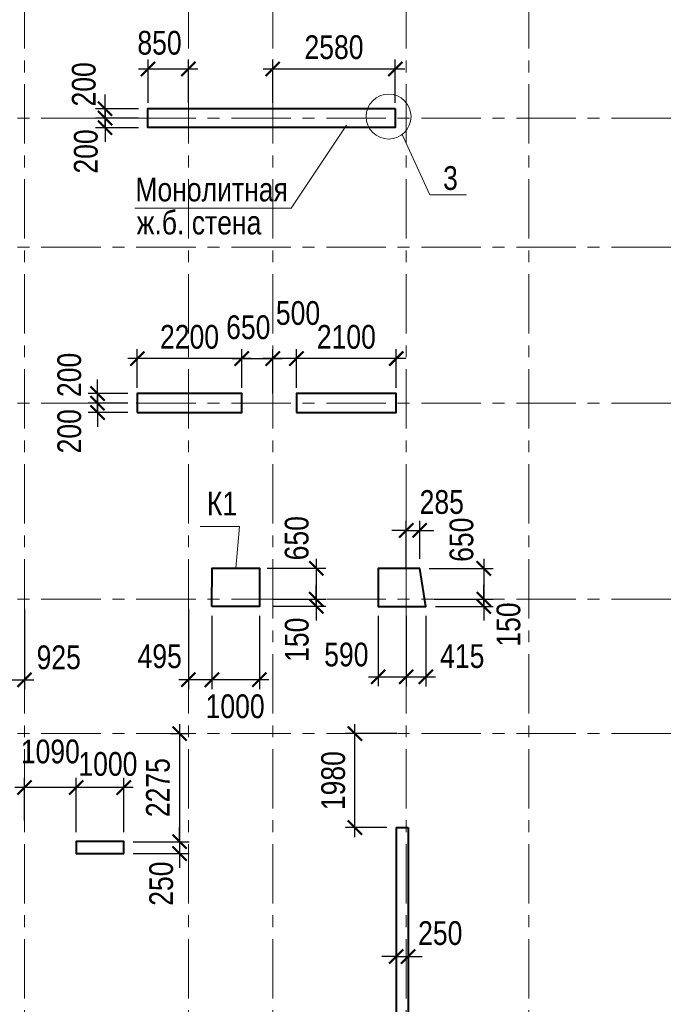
# Model space of a CAD drawing. Header units: inches. Extents: x -7172153 to -7050982, y 6177127 to 6261127.
# Tile 5 of 15: x -7142017 to -7128237, y 6198079 to 6218812. Entities that reach past the tile are written whole.
import ezdxf

# ---------------------------------------------------------------- set-up
doc = ezdxf.new("R2010")
doc.units = ezdxf.units.IN
doc.header["$LTSCALE"] = 1000
doc.header["$MEASUREMENT"] = 0
doc.linetypes.add('CENTER', pattern=[2, 1.25, -0.25, 0.25, -0.25])
for name, color, linetype, lineweight in [('СК-040-С(тены)', 12, 'Continuous', 40), ('СК-043-С-ПИЛОНЫ', 5, 'Continuous', 40), ('СК-100-О(си)', 7, 'CENTER', 15), ('СК-110-О-РАЗМЕРЫ', 7, 'Continuous', 15), ('СК-400-Т(екст)', 7, 'Continuous', 20)]:
    doc.layers.add(name, color=color, linetype=linetype, lineweight=lineweight)
doc.styles.add('RUSS', font='arial.ttf', dxfattribs={"width": 0.8})
doc.dimstyles.new('100-200', dxfattribs={"dimscale": 0, "dimtxt": 500, "dimasz": 300, "dimexe": 200, "dimexo": 200, "dimgap": 200, "dimtad": 1, "dimdec": 0, "dimzin": 0, "dimdsep": 46, "dimtxsty": 'RUSS', "dimblk": 'ARCHTICK', "dimcen": 0.096, "dimdle": 200, "dimclrd": 7, "dimclre": 7, "dimclrt": 256, "dimadec": 0, "dimazin": 0, "dimtfac": 1, "dimtdec": 0, "dimtmove": 2, "dimatfit": 3, "dimldrblk": 'OBLIQUE', "dimfxl": 1, "dimtolj": 1, "dimtzin": 0, "dimarcsym": 0})

# ---------------------------------------------------------------- blocks, each defined once
blk = doc.blocks.new('_ArchTick')
at = {"color": 0, "linetype": 'ByBlock', "const_width": 0.15}
blk.add_lwpolyline([(-0.5, -0.5), (0.5, 0.5)], dxfattribs=at)
blk = doc.blocks.new('*D32')
at = {"layer": 'Defpoints', "color": 0, "transparency": 16777216}
for p in [(-7140221, 6216739), (-7139316, 6216739), (-7139316, 6216538)]:
    blk.add_point(p, dxfattribs=at)
at = {"layer": 'СК-110-О-РАЗМЕРЫ', "color": 7, "lineweight": -2, "transparency": 16777216}
for p, q in [((-7140221, 6216739), (-7140221, 6217039)), ((-7139516, 6216739), (-7140421, 6216739)), ((-7140221, 6216538), (-7140221, 6216739)), ((-7139516, 6216538), (-7140421, 6216538)), ((-7140221, 6216538), (-7140221, 6216238))]:
    blk.add_line(p, q, dxfattribs=at)
at = {"layer": 'СК-110-О-РАЗМЕРЫ', "color": 7, "lineweight": -2, "transparency": 16777216, "xscale": 300, "yscale": 300, "zscale": 300}
for p, rotation in [((-7140221, 6216739), 270), ((-7140221, 6216538), 90)]:
    blk.add_blockref('_ArchTick', p, dxfattribs=dict(at, rotation=rotation))
at = {"layer": 'СК-110-О-РАЗМЕРЫ', "transparency": 16777216, "insert": (-7140623, 6216037), "char_height": 500, "attachment_point": 5, "rotation": 90, "style": 'RUSS'}
blk.add_mtext('\\A1;200', dxfattribs=at)
blk = doc.blocks.new('_Oblique')
at = {"color": 0, "linetype": 'ByBlock', "lineweight": -2}
blk.add_line((-0.5, -0.5), (0.5, 0.5), dxfattribs=at)
blk = doc.blocks.new('*D43')
at = {"layer": 'Defpoints', "color": 0, "transparency": 16777216}
for p in [(-7136191, 6211675), (-7136191, 6210863), (-7134091, 6210863)]:
    blk.add_point(p, dxfattribs=at)
at = {"layer": 'СК-110-О-РАЗМЕРЫ', "color": 7, "lineweight": -2, "transparency": 16777216}
for p, q in [((-7136191, 6211063), (-7136191, 6211875)), ((-7134091, 6211063), (-7134091, 6211875)), ((-7133891, 6211675), (-7136391, 6211675))]:
    blk.add_line(p, q, dxfattribs=at)
at = {"layer": 'СК-110-О-РАЗМЕРЫ', "color": 7, "lineweight": -2, "transparency": 16777216, "xscale": 300, "yscale": 300, "zscale": 300, "rotation": 180}
blk.add_blockref('_ArchTick', (-7136191, 6211675), dxfattribs=at)
at = {"layer": 'СК-110-О-РАЗМЕРЫ', "color": 7, "lineweight": -2, "transparency": 16777216, "xscale": 300, "yscale": 300, "zscale": 300}
blk.add_blockref('_ArchTick', (-7134091, 6211675), dxfattribs=at)
at = {"layer": 'СК-110-О-РАЗМЕРЫ', "transparency": 16777216, "insert": (-7135141, 6212130), "char_height": 500, "attachment_point": 5, "style": 'RUSS'}
blk.add_mtext('\\A1;2100', dxfattribs=at)
blk = doc.blocks.new('*D44')
at = {"layer": 'Defpoints', "color": 0, "transparency": 16777216}
for p in [(-7136691, 6211675), (-7136191, 6210863), (-7136691, 6210738)]:
    blk.add_point(p, dxfattribs=at)
at = {"layer": 'СК-110-О-РАЗМЕРЫ', "color": 7, "lineweight": -2, "transparency": 16777216}
for p, q in [((-7136691, 6210938), (-7136691, 6211875)), ((-7136191, 6211063), (-7136191, 6211875)), ((-7135991, 6211675), (-7136891, 6211675))]:
    blk.add_line(p, q, dxfattribs=at)
at = {"layer": 'СК-110-О-РАЗМЕРЫ', "color": 7, "lineweight": -2, "transparency": 16777216, "xscale": 300, "yscale": 300, "zscale": 300, "rotation": 180}
blk.add_blockref('_ArchTick', (-7136691, 6211675), dxfattribs=at)
at = {"layer": 'СК-110-О-РАЗМЕРЫ', "color": 7, "lineweight": -2, "transparency": 16777216, "xscale": 300, "yscale": 300, "zscale": 300}
blk.add_blockref('_ArchTick', (-7136191, 6211675), dxfattribs=at)
at = {"layer": 'СК-110-О-РАЗМЕРЫ', "transparency": 16777216, "insert": (-7136158, 6212632), "char_height": 500, "attachment_point": 5, "style": 'RUSS'}
blk.add_mtext('\\A1;500', dxfattribs=at)
blk = doc.blocks.new('*D45')
at = {"layer": 'Defpoints', "color": 0, "transparency": 16777216}
for p in [(-7139542, 6210938), (-7140379, 6210738), (-7139542, 6210738)]:
    blk.add_point(p, dxfattribs=at)
at = {"layer": 'СК-110-О-РАЗМЕРЫ', "color": 7, "lineweight": -2, "transparency": 16777216}
for p, q in [((-7140379, 6210938), (-7140379, 6211238)), ((-7139742, 6210938), (-7140579, 6210938)), ((-7140379, 6210938), (-7140379, 6210738)), ((-7139742, 6210738), (-7140579, 6210738)), ((-7140379, 6210738), (-7140379, 6210438))]:
    blk.add_line(p, q, dxfattribs=at)
at = {"layer": 'СК-110-О-РАЗМЕРЫ', "color": 7, "lineweight": -2, "transparency": 16777216, "xscale": 300, "yscale": 300, "zscale": 300}
for p, rotation in [((-7140379, 6210938), 270), ((-7140379, 6210738), 90)]:
    blk.add_blockref('_ArchTick', p, dxfattribs=dict(at, rotation=rotation))
at = {"layer": 'СК-110-О-РАЗМЕРЫ', "transparency": 16777216, "insert": (-7140971, 6211332), "char_height": 500, "attachment_point": 5, "rotation": 90, "style": 'RUSS'}
blk.add_mtext('\\A1;200', dxfattribs=at)
blk = doc.blocks.new('*D46')
at = {"layer": 'Defpoints', "color": 0, "transparency": 16777216}
for p in [(-7140379, 6210738), (-7139542, 6210738), (-7139542, 6210538)]:
    blk.add_point(p, dxfattribs=at)
at = {"layer": 'СК-110-О-РАЗМЕРЫ', "color": 7, "lineweight": -2, "transparency": 16777216}
for p, q in [((-7140379, 6210738), (-7140379, 6211038)), ((-7139742, 6210738), (-7140579, 6210738)), ((-7140379, 6210538), (-7140379, 6210738)), ((-7139742, 6210538), (-7140579, 6210538)), ((-7140379, 6210538), (-7140379, 6210238))]:
    blk.add_line(p, q, dxfattribs=at)
at = {"layer": 'СК-110-О-РАЗМЕРЫ', "color": 7, "lineweight": -2, "transparency": 16777216, "xscale": 300, "yscale": 300, "zscale": 300}
for p, rotation in [((-7140379, 6210738), 270), ((-7140379, 6210538), 90)]:
    blk.add_blockref('_ArchTick', p, dxfattribs=dict(at, rotation=rotation))
at = {"layer": 'СК-110-О-РАЗМЕРЫ', "transparency": 16777216, "insert": (-7140971, 6210145), "char_height": 500, "attachment_point": 5, "rotation": 90, "style": 'RUSS'}
blk.add_mtext('\\A1;200', dxfattribs=at)
blk = doc.blocks.new('*D49')
at = {"layer": 'Defpoints', "color": 0, "transparency": 16777216}
for p in [(-7139316, 6216938), (-7140221, 6216739), (-7139316, 6216739)]:
    blk.add_point(p, dxfattribs=at)
at = {"layer": 'СК-110-О-РАЗМЕРЫ', "color": 7, "lineweight": -2, "transparency": 16777216}
for p, q in [((-7140221, 6216938), (-7140221, 6217238)), ((-7139516, 6216938), (-7140421, 6216938)), ((-7140221, 6216938), (-7140221, 6216739)), ((-7139516, 6216739), (-7140421, 6216739)), ((-7140221, 6216739), (-7140221, 6216439))]:
    blk.add_line(p, q, dxfattribs=at)
at = {"layer": 'СК-110-О-РАЗМЕРЫ', "color": 7, "lineweight": -2, "transparency": 16777216, "xscale": 300, "yscale": 300, "zscale": 300}
for p, rotation in [((-7140221, 6216938), 270), ((-7140221, 6216739), 90)]:
    blk.add_blockref('_ArchTick', p, dxfattribs=dict(at, rotation=rotation))
at = {"layer": 'СК-110-О-РАЗМЕРЫ', "transparency": 16777216, "insert": (-7140666, 6217450), "char_height": 500, "attachment_point": 5, "rotation": 90, "style": 'RUSS'}
blk.add_mtext('\\A1;200', dxfattribs=at)
blk = doc.blocks.new('*D50')
at = {"layer": 'Defpoints', "color": 0, "transparency": 16777216}
for p in [(-7138466, 6217774), (-7139316, 6216863), (-7138466, 6216863)]:
    blk.add_point(p, dxfattribs=at)
at = {"layer": 'СК-110-О-РАЗМЕРЫ', "color": 7, "lineweight": -2, "transparency": 16777216}
for p, q in [((-7139316, 6217063), (-7139316, 6217974)), ((-7138466, 6217063), (-7138466, 6217974)), ((-7139516, 6217774), (-7138266, 6217774))]:
    blk.add_line(p, q, dxfattribs=at)
at = {"layer": 'СК-110-О-РАЗМЕРЫ', "color": 7, "lineweight": -2, "transparency": 16777216, "xscale": 300, "yscale": 300, "zscale": 300, "rotation": 180}
blk.add_blockref('_ArchTick', (-7139316, 6217774), dxfattribs=at)
at = {"layer": 'СК-110-О-РАЗМЕРЫ', "color": 7, "lineweight": -2, "transparency": 16777216, "xscale": 300, "yscale": 300, "zscale": 300}
blk.add_blockref('_ArchTick', (-7138466, 6217774), dxfattribs=at)
at = {"layer": 'СК-110-О-РАЗМЕРЫ', "transparency": 16777216, "insert": (-7139074, 6218323), "char_height": 500, "attachment_point": 5, "style": 'RUSS'}
blk.add_mtext('\\A1;850', dxfattribs=at)
blk = doc.blocks.new('*D67')
at = {"layer": 'Defpoints', "color": 0, "transparency": 16777216}
for p in [(-7139542, 6211675), (-7139542, 6210863), (-7137342, 6210863)]:
    blk.add_point(p, dxfattribs=at)
at = {"layer": 'СК-110-О-РАЗМЕРЫ', "color": 7, "lineweight": -2, "transparency": 16777216}
for p, q in [((-7139542, 6211063), (-7139542, 6211875)), ((-7137342, 6211063), (-7137342, 6211875)), ((-7137142, 6211675), (-7139742, 6211675))]:
    blk.add_line(p, q, dxfattribs=at)
at = {"layer": 'СК-110-О-РАЗМЕРЫ', "color": 7, "lineweight": -2, "transparency": 16777216, "xscale": 300, "yscale": 300, "zscale": 300, "rotation": 180}
blk.add_blockref('_ArchTick', (-7139542, 6211675), dxfattribs=at)
at = {"layer": 'СК-110-О-РАЗМЕРЫ', "color": 7, "lineweight": -2, "transparency": 16777216, "xscale": 300, "yscale": 300, "zscale": 300}
blk.add_blockref('_ArchTick', (-7137342, 6211675), dxfattribs=at)
at = {"layer": 'СК-110-О-РАЗМЕРЫ', "transparency": 16777216, "insert": (-7138442, 6212130), "char_height": 500, "attachment_point": 5, "style": 'RUSS'}
blk.add_mtext('\\A1;2200', dxfattribs=at)
blk = doc.blocks.new('*D68')
at = {"layer": 'Defpoints', "color": 0, "transparency": 16777216}
for p in [(-7136691, 6211675), (-7137342, 6210863), (-7136691, 6210738)]:
    blk.add_point(p, dxfattribs=at)
at = {"layer": 'СК-110-О-РАЗМЕРЫ', "color": 7, "lineweight": -2, "transparency": 16777216}
for p, q in [((-7137342, 6211063), (-7137342, 6211875)), ((-7136691, 6210938), (-7136691, 6211875)), ((-7137542, 6211675), (-7136491, 6211675))]:
    blk.add_line(p, q, dxfattribs=at)
at = {"layer": 'СК-110-О-РАЗМЕРЫ', "color": 7, "lineweight": -2, "transparency": 16777216, "xscale": 300, "yscale": 300, "zscale": 300, "rotation": 180}
blk.add_blockref('_ArchTick', (-7137342, 6211675), dxfattribs=at)
at = {"layer": 'СК-110-О-РАЗМЕРЫ', "color": 7, "lineweight": -2, "transparency": 16777216, "xscale": 300, "yscale": 300, "zscale": 300}
blk.add_blockref('_ArchTick', (-7136691, 6211675), dxfattribs=at)
at = {"layer": 'СК-110-О-РАЗМЕРЫ', "transparency": 16777216, "insert": (-7137205, 6212333), "char_height": 500, "attachment_point": 5, "style": 'RUSS'}
blk.add_mtext('\\A1;650', dxfattribs=at)
blk = doc.blocks.new('*D75')
at = {"layer": 'Defpoints', "color": 0, "transparency": 16777216}
for p in [(-7134111, 6217774), (-7136691, 6216863), (-7134111, 6216863)]:
    blk.add_point(p, dxfattribs=at)
at = {"layer": 'СК-110-О-РАЗМЕРЫ', "color": 7, "lineweight": -2, "transparency": 16777216}
for p, q in [((-7136691, 6217063), (-7136691, 6217974)), ((-7134111, 6217063), (-7134111, 6217974)), ((-7136891, 6217774), (-7133911, 6217774))]:
    blk.add_line(p, q, dxfattribs=at)
at = {"layer": 'СК-110-О-РАЗМЕРЫ', "color": 7, "lineweight": -2, "transparency": 16777216, "xscale": 300, "yscale": 300, "zscale": 300, "rotation": 180}
blk.add_blockref('_ArchTick', (-7136691, 6217774), dxfattribs=at)
at = {"layer": 'СК-110-О-РАЗМЕРЫ', "color": 7, "lineweight": -2, "transparency": 16777216, "xscale": 300, "yscale": 300, "zscale": 300}
blk.add_blockref('_ArchTick', (-7134111, 6217774), dxfattribs=at)
at = {"layer": 'СК-110-О-РАЗМЕРЫ', "transparency": 16777216, "insert": (-7135401, 6218230), "char_height": 500, "attachment_point": 5, "style": 'RUSS'}
blk.add_mtext('\\A1;2580', dxfattribs=at)
blk = doc.blocks.new('*D116')
at = {"layer": 'Defpoints', "color": 0, "transparency": 16777216}
for p in [(-7137971, 6206458), (-7136971, 6206458), (-7137971, 6204913)]:
    blk.add_point(p, dxfattribs=at)
at = {"layer": 'СК-110-О-РАЗМЕРЫ', "color": 7, "lineweight": -2, "transparency": 16777216}
for p, q in [((-7137971, 6206258), (-7137971, 6204713)), ((-7136971, 6206258), (-7136971, 6204713)), ((-7136771, 6204913), (-7138171, 6204913))]:
    blk.add_line(p, q, dxfattribs=at)
at = {"layer": 'СК-110-О-РАЗМЕРЫ', "color": 7, "lineweight": -2, "transparency": 16777216, "xscale": 300, "yscale": 300, "zscale": 300, "rotation": 180}
blk.add_blockref('_ArchTick', (-7137971, 6204913), dxfattribs=at)
at = {"layer": 'СК-110-О-РАЗМЕРЫ', "color": 7, "lineweight": -2, "transparency": 16777216, "xscale": 300, "yscale": 300, "zscale": 300}
blk.add_blockref('_ArchTick', (-7136971, 6204913), dxfattribs=at)
at = {"layer": 'СК-110-О-РАЗМЕРЫ', "transparency": 16777216, "insert": (-7137482, 6204351), "char_height": 500, "attachment_point": 5, "style": 'RUSS'}
blk.add_mtext('\\A1;1000', dxfattribs=at)
blk = doc.blocks.new('*D121')
at = {"layer": 'Defpoints', "color": 0, "transparency": 16777216}
for p in [(-7134472, 6206458), (-7133881, 6206458), (-7133881, 6204975)]:
    blk.add_point(p, dxfattribs=at)
at = {"layer": 'СК-110-О-РАЗМЕРЫ', "color": 7, "lineweight": -2, "transparency": 16777216}
for p, q in [((-7134472, 6206258), (-7134472, 6204775)), ((-7133881, 6206258), (-7133881, 6204775)), ((-7134672, 6204975), (-7133681, 6204975))]:
    blk.add_line(p, q, dxfattribs=at)
at = {"layer": 'СК-110-О-РАЗМЕРЫ', "color": 7, "lineweight": -2, "transparency": 16777216, "xscale": 300, "yscale": 300, "zscale": 300, "rotation": 180}
blk.add_blockref('_ArchTick', (-7134472, 6204975), dxfattribs=at)
at = {"layer": 'СК-110-О-РАЗМЕРЫ', "color": 7, "lineweight": -2, "transparency": 16777216, "xscale": 300, "yscale": 300, "zscale": 300}
blk.add_blockref('_ArchTick', (-7133881, 6204975), dxfattribs=at)
at = {"layer": 'СК-110-О-РАЗМЕРЫ', "transparency": 16777216, "insert": (-7135141, 6205441), "char_height": 500, "attachment_point": 5, "style": 'RUSS'}
blk.add_mtext('\\A1;590', dxfattribs=at)
blk = doc.blocks.new('*D124')
at = {"layer": 'Defpoints', "color": 0, "transparency": 16777216}
for p in [(-7141917, 6206608), (-7142842, 6206458), (-7141917, 6204913)]:
    blk.add_point(p, dxfattribs=at)
at = {"layer": 'СК-110-О-РАЗМЕРЫ', "color": 7, "lineweight": -2, "transparency": 16777216}
for p, q in [((-7142842, 6206258), (-7142842, 6204713)), ((-7141917, 6206408), (-7141917, 6204713)), ((-7143042, 6204913), (-7141717, 6204913))]:
    blk.add_line(p, q, dxfattribs=at)
at = {"layer": 'СК-110-О-РАЗМЕРЫ', "color": 7, "lineweight": -2, "transparency": 16777216, "xscale": 300, "yscale": 300, "zscale": 300, "rotation": 180}
blk.add_blockref('_ArchTick', (-7142842, 6204913), dxfattribs=at)
at = {"layer": 'СК-110-О-РАЗМЕРЫ', "color": 7, "lineweight": -2, "transparency": 16777216, "xscale": 300, "yscale": 300, "zscale": 300}
blk.add_blockref('_ArchTick', (-7141917, 6204913), dxfattribs=at)
at = {"layer": 'СК-110-О-РАЗМЕРЫ', "transparency": 16777216, "insert": (-7141195, 6205382), "char_height": 500, "attachment_point": 5, "style": 'RUSS'}
blk.add_mtext('\\A1;925', dxfattribs=at)
blk = doc.blocks.new('*D125')
at = {"layer": 'Defpoints', "color": 0, "transparency": 16777216}
for p in [(-7138466, 6206608), (-7137971, 6206458), (-7138466, 6204913)]:
    blk.add_point(p, dxfattribs=at)
at = {"layer": 'СК-110-О-РАЗМЕРЫ', "color": 7, "lineweight": -2, "transparency": 16777216}
for p, q in [((-7138466, 6206408), (-7138466, 6204713)), ((-7137971, 6206258), (-7137971, 6204713)), ((-7137771, 6204913), (-7138666, 6204913))]:
    blk.add_line(p, q, dxfattribs=at)
at = {"layer": 'СК-110-О-РАЗМЕРЫ', "color": 7, "lineweight": -2, "transparency": 16777216, "xscale": 300, "yscale": 300, "zscale": 300, "rotation": 180}
blk.add_blockref('_ArchTick', (-7138466, 6204913), dxfattribs=at)
at = {"layer": 'СК-110-О-РАЗМЕРЫ', "color": 7, "lineweight": -2, "transparency": 16777216, "xscale": 300, "yscale": 300, "zscale": 300}
blk.add_blockref('_ArchTick', (-7137971, 6204913), dxfattribs=at)
at = {"layer": 'СК-110-О-РАЗМЕРЫ', "transparency": 16777216, "insert": (-7139070, 6205405), "char_height": 500, "attachment_point": 5, "style": 'RUSS'}
blk.add_mtext('\\A1;495', dxfattribs=at)
blk = doc.blocks.new('A$Ca123d66a')
at = {"layer": 'СК-040-С(тены)'}
for p, q in [((17330, 14005), (17330, 51)), ((17330, 14005), (17580, 14005)), ((17580, 14005), (17580, -199)), ((13420, 50), (17329, 50)), ((13420, -200), (17579, -200))]:
    blk.add_line(p, q, dxfattribs=at)
blk.add_lwpolyline([(7030, 14560), (3520, 14560), (3520, 14310), (7030, 14310)], close=True, dxfattribs=at)
for points in [[(7030, 9510), (10215, 9510), (10215, 9760), (7030, 9760)], [(10215, 4710), (13400, 4710), (13400, 4960), (10215, 4960)], [(13420, 50), (13420, 800), (13170, 800), (13170, -200), (13420, -200)]]:
    blk.add_lwpolyline(points, dxfattribs=at)
at = {"layer": 'СК-043-С-ПИЛОНЫ'}
blk.add_lwpolyline([(11595, 13460), (11595, 13710), (10595, 13710), (10595, 13460)], close=True, dxfattribs=at)
for points in [[(7030, 9760), (7030, 10510), (6780, 10510), (6780, 9510), (7030, 9510)], [(10215, 4960), (10215, 5710), (9965, 5710), (9965, 4710), (10215, 4710), (10215, 4710)]]:
    blk.add_lwpolyline(points, dxfattribs=at)
blk = doc.blocks.new('*D176')
at = {"layer": 'Defpoints', "color": 0, "transparency": 16777216}
for p in [(-7133842, 6199084), (-7134092, 6198528), (-7133842, 6198528)]:
    blk.add_point(p, dxfattribs=at)
at = {"layer": 'СК-110-О-РАЗМЕРЫ', "color": 7, "lineweight": -2, "transparency": 16777216}
for p, q in [((-7134092, 6198728), (-7134092, 6199284)), ((-7133842, 6198728), (-7133842, 6199284)), ((-7134092, 6199084), (-7134392, 6199084)), ((-7134092, 6199084), (-7133842, 6199084)), ((-7133842, 6199084), (-7133542, 6199084))]:
    blk.add_line(p, q, dxfattribs=at)
at = {"layer": 'СК-110-О-РАЗМЕРЫ', "color": 7, "lineweight": -2, "transparency": 16777216, "xscale": 300, "yscale": 300, "zscale": 300}
blk.add_blockref('_ArchTick', (-7134092, 6199084), dxfattribs=at)
at = {"layer": 'СК-110-О-РАЗМЕРЫ', "color": 7, "lineweight": -2, "transparency": 16777216, "xscale": 300, "yscale": 300, "zscale": 300, "rotation": 180}
blk.add_blockref('_ArchTick', (-7133842, 6199084), dxfattribs=at)
at = {"layer": 'СК-110-О-РАЗМЕРЫ', "transparency": 16777216, "insert": (-7133164, 6199575), "char_height": 500, "attachment_point": 5, "style": 'RUSS'}
blk.add_mtext('\\A1;250', dxfattribs=at)
blk = doc.blocks.new('*D198')
at = {"layer": 'Defpoints', "color": 0, "transparency": 16777216}
for p in [(-7134960, 6203778), (-7133881, 6203778), (-7134092, 6201799)]:
    blk.add_point(p, dxfattribs=at)
at = {"layer": 'СК-110-О-РАЗМЕРЫ', "color": 7, "lineweight": -2, "transparency": 16777216}
for p, q in [((-7134960, 6201599), (-7134960, 6203978)), ((-7134081, 6203778), (-7135160, 6203778)), ((-7134292, 6201799), (-7135160, 6201799))]:
    blk.add_line(p, q, dxfattribs=at)
at = {"layer": 'СК-110-О-РАЗМЕРЫ', "color": 7, "lineweight": -2, "transparency": 16777216, "xscale": 300, "yscale": 300, "zscale": 300}
for p, rotation in [((-7134960, 6203778), 90), ((-7134960, 6201799), 270)]:
    blk.add_blockref('_ArchTick', p, dxfattribs=dict(at, rotation=rotation))
at = {"layer": 'СК-110-О-РАЗМЕРЫ', "transparency": 16777216, "insert": (-7135416, 6202788), "char_height": 500, "attachment_point": 5, "rotation": 90, "style": 'RUSS'}
blk.add_mtext('\\A1;1980', dxfattribs=at)
blk = doc.blocks.new('*D201')
at = {"layer": 'Defpoints', "color": 0, "transparency": 16777216}
for p in [(-7140827, 6202644), (-7140827, 6201503), (-7139827, 6201503)]:
    blk.add_point(p, dxfattribs=at)
at = {"layer": 'СК-110-О-РАЗМЕРЫ', "color": 7, "lineweight": -2, "transparency": 16777216}
for p, q in [((-7140827, 6201703), (-7140827, 6202844)), ((-7139827, 6201703), (-7139827, 6202844)), ((-7139627, 6202644), (-7141027, 6202644))]:
    blk.add_line(p, q, dxfattribs=at)
at = {"layer": 'СК-110-О-РАЗМЕРЫ', "color": 7, "lineweight": -2, "transparency": 16777216, "xscale": 300, "yscale": 300, "zscale": 300, "rotation": 180}
blk.add_blockref('_ArchTick', (-7140827, 6202644), dxfattribs=at)
at = {"layer": 'СК-110-О-РАЗМЕРЫ', "color": 7, "lineweight": -2, "transparency": 16777216, "xscale": 300, "yscale": 300, "zscale": 300}
blk.add_blockref('_ArchTick', (-7139827, 6202644), dxfattribs=at)
at = {"layer": 'СК-110-О-РАЗМЕРЫ', "transparency": 16777216, "insert": (-7140160, 6203137), "char_height": 500, "attachment_point": 5, "style": 'RUSS'}
blk.add_mtext('\\A1;1000', dxfattribs=at)
blk = doc.blocks.new('*D202')
at = {"layer": 'Defpoints', "color": 0, "transparency": 16777216}
for p in [(-7141917, 6202644), (-7141917, 6201748), (-7140827, 6201503)]:
    blk.add_point(p, dxfattribs=at)
at = {"layer": 'СК-110-О-РАЗМЕРЫ', "color": 7, "lineweight": -2, "transparency": 16777216}
for p, q in [((-7141917, 6201948), (-7141917, 6202844)), ((-7140827, 6201703), (-7140827, 6202844)), ((-7140627, 6202644), (-7142117, 6202644))]:
    blk.add_line(p, q, dxfattribs=at)
at = {"layer": 'СК-110-О-РАЗМЕРЫ', "color": 7, "lineweight": -2, "transparency": 16777216, "xscale": 300, "yscale": 300, "zscale": 300, "rotation": 180}
blk.add_blockref('_ArchTick', (-7141917, 6202644), dxfattribs=at)
at = {"layer": 'СК-110-О-РАЗМЕРЫ', "color": 7, "lineweight": -2, "transparency": 16777216, "xscale": 300, "yscale": 300, "zscale": 300}
blk.add_blockref('_ArchTick', (-7140827, 6202644), dxfattribs=at)
at = {"layer": 'СК-110-О-РАЗМЕРЫ', "transparency": 16777216, "insert": (-7141372, 6203399), "char_height": 500, "attachment_point": 5, "style": 'RUSS'}
blk.add_mtext('\\A1;1090', dxfattribs=at)
blk = doc.blocks.new('*D203')
at = {"layer": 'Defpoints', "color": 0, "transparency": 16777216}
for p in [(-7139043, 6203778), (-7138649, 6203778), (-7139827, 6201503)]:
    blk.add_point(p, dxfattribs=at)
at = {"layer": 'СК-110-О-РАЗМЕРЫ', "color": 7, "lineweight": -2, "transparency": 16777216}
for p, q in [((-7138649, 6201303), (-7138649, 6203978)), ((-7138843, 6203778), (-7138449, 6203778)), ((-7139627, 6201503), (-7138449, 6201503))]:
    blk.add_line(p, q, dxfattribs=at)
at = {"layer": 'СК-110-О-РАЗМЕРЫ', "color": 7, "lineweight": -2, "transparency": 16777216, "xscale": 300, "yscale": 300, "zscale": 300}
for p, rotation in [((-7138649, 6203778), 90), ((-7138649, 6201503), 270)]:
    blk.add_blockref('_ArchTick', p, dxfattribs=dict(at, rotation=rotation))
at = {"layer": 'СК-110-О-РАЗМЕРЫ', "transparency": 16777216, "insert": (-7139105, 6202641), "char_height": 500, "attachment_point": 5, "rotation": 90, "style": 'RUSS'}
blk.add_mtext('\\A1;2275', dxfattribs=at)
blk = doc.blocks.new('*D212')
at = {"layer": 'Defpoints', "color": 0, "transparency": 16777216}
for p in [(-7134472, 6206458), (-7133881, 6206458), (-7133881, 6204975)]:
    blk.add_point(p, dxfattribs=at)
at = {"layer": 'СК-110-О-РАЗМЕРЫ', "color": 7, "lineweight": -2, "transparency": 16777216}
for p, q in [((-7134472, 6206258), (-7134472, 6204775)), ((-7133881, 6206258), (-7133881, 6204775)), ((-7134672, 6204975), (-7133681, 6204975))]:
    blk.add_line(p, q, dxfattribs=at)
at = {"layer": 'СК-110-О-РАЗМЕРЫ', "color": 7, "lineweight": -2, "transparency": 16777216, "xscale": 300, "yscale": 300, "zscale": 300, "rotation": 180}
blk.add_blockref('_ArchTick', (-7134472, 6204975), dxfattribs=at)
at = {"layer": 'СК-110-О-РАЗМЕРЫ', "color": 7, "lineweight": -2, "transparency": 16777216, "xscale": 300, "yscale": 300, "zscale": 300}
blk.add_blockref('_ArchTick', (-7133881, 6204975), dxfattribs=at)
at = {"layer": 'СК-110-О-РАЗМЕРЫ', "transparency": 16777216, "insert": (-7135141, 6205441), "char_height": 500, "attachment_point": 5, "style": 'RUSS'}
blk.add_mtext('\\A1;590', dxfattribs=at)
blk = doc.blocks.new('*D214')
at = {"layer": 'Defpoints', "color": 0, "transparency": 16777216}
for p in [(-7133881, 6206458), (-7133467, 6206458), (-7133467, 6204974)]:
    blk.add_point(p, dxfattribs=at)
at = {"layer": 'СК-110-О-РАЗМЕРЫ', "color": 7, "lineweight": -2, "transparency": 16777216}
for p, q in [((-7133881, 6206258), (-7133881, 6204774)), ((-7133467, 6206258), (-7133467, 6204774)), ((-7134081, 6204974), (-7133267, 6204974))]:
    blk.add_line(p, q, dxfattribs=at)
at = {"layer": 'СК-110-О-РАЗМЕРЫ', "color": 7, "lineweight": -2, "transparency": 16777216, "xscale": 300, "yscale": 300, "zscale": 300, "rotation": 180}
blk.add_blockref('_ArchTick', (-7133881, 6204974), dxfattribs=at)
at = {"layer": 'СК-110-О-РАЗМЕРЫ', "color": 7, "lineweight": -2, "transparency": 16777216, "xscale": 300, "yscale": 300, "zscale": 300}
blk.add_blockref('_ArchTick', (-7133467, 6204974), dxfattribs=at)
at = {"layer": 'СК-110-О-РАЗМЕРЫ', "transparency": 16777216, "insert": (-7132701, 6205408), "char_height": 500, "attachment_point": 5, "style": 'RUSS'}
blk.add_mtext('\\A1;415', dxfattribs=at)
blk = doc.blocks.new('*D217')
at = {"layer": 'Defpoints', "color": 0, "transparency": 16777216}
for p in [(-7133597, 6207258), (-7133489, 6206608), (-7132248, 6206608)]:
    blk.add_point(p, dxfattribs=at)
at = {"layer": 'СК-110-О-РАЗМЕРЫ', "color": 7, "lineweight": -2, "transparency": 16777216}
for p, q in [((-7132248, 6207458), (-7132248, 6206408)), ((-7133397, 6207258), (-7132048, 6207258)), ((-7133289, 6206608), (-7132048, 6206608))]:
    blk.add_line(p, q, dxfattribs=at)
at = {"layer": 'СК-110-О-РАЗМЕРЫ', "color": 7, "lineweight": -2, "transparency": 16777216, "xscale": 300, "yscale": 300, "zscale": 300}
for p, rotation in [((-7132248, 6207258), 90), ((-7132248, 6206608), 270)]:
    blk.add_blockref('_ArchTick', p, dxfattribs=dict(at, rotation=rotation))
at = {"layer": 'СК-110-О-РАЗМЕРЫ', "transparency": 16777216, "insert": (-7132715, 6207861), "char_height": 500, "attachment_point": 5, "rotation": 90, "style": 'RUSS'}
blk.add_mtext('\\A1;650', dxfattribs=at)
blk = doc.blocks.new('*D218')
at = {"layer": 'Defpoints', "color": 0, "transparency": 16777216}
for p in [(-7133489, 6206608), (-7132248, 6206608), (-7133465, 6206458)]:
    blk.add_point(p, dxfattribs=at)
at = {"layer": 'СК-110-О-РАЗМЕРЫ', "color": 7, "lineweight": -2, "transparency": 16777216}
for p, q in [((-7132248, 6206608), (-7132248, 6206908)), ((-7133289, 6206608), (-7132048, 6206608)), ((-7132248, 6206458), (-7132248, 6206608)), ((-7133265, 6206458), (-7132048, 6206458)), ((-7132248, 6206458), (-7132248, 6206158))]:
    blk.add_line(p, q, dxfattribs=at)
at = {"layer": 'СК-110-О-РАЗМЕРЫ', "color": 7, "lineweight": -2, "transparency": 16777216, "xscale": 300, "yscale": 300, "zscale": 300}
for p, rotation in [((-7132248, 6206608), 270), ((-7132248, 6206458), 90)]:
    blk.add_blockref('_ArchTick', p, dxfattribs=dict(at, rotation=rotation))
at = {"layer": 'СК-110-О-РАЗМЕРЫ', "transparency": 16777216, "insert": (-7131726, 6206075), "char_height": 500, "attachment_point": 5, "rotation": 90, "style": 'RUSS'}
blk.add_mtext('\\A1;150', dxfattribs=at)
blk = doc.blocks.new('*D219')
at = {"layer": 'Defpoints', "color": 0, "transparency": 16777216}
for p in [(-7137008, 6207259), (-7136897, 6206609), (-7135773, 6206609)]:
    blk.add_point(p, dxfattribs=at)
at = {"layer": 'СК-110-О-РАЗМЕРЫ', "color": 7, "lineweight": -2, "transparency": 16777216}
for p, q in [((-7135773, 6207459), (-7135773, 6206409)), ((-7136808, 6207259), (-7135573, 6207259)), ((-7136697, 6206609), (-7135573, 6206609))]:
    blk.add_line(p, q, dxfattribs=at)
at = {"layer": 'СК-110-О-РАЗМЕРЫ', "color": 7, "lineweight": -2, "transparency": 16777216, "xscale": 300, "yscale": 300, "zscale": 300}
for p, rotation in [((-7135773, 6207259), 90), ((-7135773, 6206609), 270)]:
    blk.add_blockref('_ArchTick', p, dxfattribs=dict(at, rotation=rotation))
at = {"layer": 'СК-110-О-РАЗМЕРЫ', "transparency": 16777216, "insert": (-7136184, 6207893), "char_height": 500, "attachment_point": 5, "rotation": 90, "style": 'RUSS'}
blk.add_mtext('\\A1;650', dxfattribs=at)
blk = doc.blocks.new('*D220')
at = {"layer": 'Defpoints', "color": 0, "transparency": 16777216}
for p in [(-7136897, 6206609), (-7135773, 6206609), (-7136873, 6206459)]:
    blk.add_point(p, dxfattribs=at)
at = {"layer": 'СК-110-О-РАЗМЕРЫ', "color": 7, "lineweight": -2, "transparency": 16777216}
for p, q in [((-7135773, 6206609), (-7135773, 6206909)), ((-7136697, 6206609), (-7135573, 6206609)), ((-7135773, 6206459), (-7135773, 6206609)), ((-7136673, 6206459), (-7135573, 6206459)), ((-7135773, 6206459), (-7135773, 6206159))]:
    blk.add_line(p, q, dxfattribs=at)
at = {"layer": 'СК-110-О-РАЗМЕРЫ', "color": 7, "lineweight": -2, "transparency": 16777216, "xscale": 300, "yscale": 300, "zscale": 300}
for p, rotation in [((-7135773, 6206609), 270), ((-7135773, 6206459), 90)]:
    blk.add_blockref('_ArchTick', p, dxfattribs=dict(at, rotation=rotation))
at = {"layer": 'СК-110-О-РАЗМЕРЫ', "transparency": 16777216, "insert": (-7136182, 6205755), "char_height": 500, "attachment_point": 5, "rotation": 90, "style": 'RUSS'}
blk.add_mtext('\\A1;150', dxfattribs=at)
blk = doc.blocks.new('*D223')
at = {"layer": 'Defpoints', "color": 0, "transparency": 16777216}
for p in [(-7133597, 6208059), (-7133597, 6207258), (-7133881, 6207058)]:
    blk.add_point(p, dxfattribs=at)
at = {"layer": 'СК-110-О-РАЗМЕРЫ', "color": 7, "lineweight": -2, "transparency": 16777216}
for p, q in [((-7133881, 6207258), (-7133881, 6208259)), ((-7133597, 6207458), (-7133597, 6208259)), ((-7133881, 6208059), (-7134181, 6208059)), ((-7133881, 6208059), (-7133597, 6208059)), ((-7133597, 6208059), (-7133297, 6208059))]:
    blk.add_line(p, q, dxfattribs=at)
at = {"layer": 'СК-110-О-РАЗМЕРЫ', "color": 7, "lineweight": -2, "transparency": 16777216, "xscale": 300, "yscale": 300, "zscale": 300}
blk.add_blockref('_ArchTick', (-7133881, 6208059), dxfattribs=at)
at = {"layer": 'СК-110-О-РАЗМЕРЫ', "color": 7, "lineweight": -2, "transparency": 16777216, "xscale": 300, "yscale": 300, "zscale": 300, "rotation": 180}
blk.add_blockref('_ArchTick', (-7133597, 6208059), dxfattribs=at)
at = {"layer": 'СК-110-О-РАЗМЕРЫ', "transparency": 16777216, "insert": (-7133132, 6208652), "char_height": 500, "attachment_point": 5, "style": 'RUSS'}
blk.add_mtext('\\A1;285', dxfattribs=at)
blk = doc.blocks.new('*D229')
at = {"layer": 'Defpoints', "color": 0, "transparency": 16777216}
for p in [(-7139827, 6201503), (-7139827, 6201253), (-7138650, 6201253)]:
    blk.add_point(p, dxfattribs=at)
at = {"layer": 'СК-110-О-РАЗМЕРЫ', "color": 7, "lineweight": -2, "transparency": 16777216}
for p, q in [((-7138650, 6201503), (-7138650, 6201803)), ((-7139627, 6201503), (-7138450, 6201503)), ((-7138650, 6201503), (-7138650, 6201253)), ((-7139627, 6201253), (-7138450, 6201253)), ((-7138650, 6201253), (-7138650, 6200953))]:
    blk.add_line(p, q, dxfattribs=at)
at = {"layer": 'СК-110-О-РАЗМЕРЫ', "color": 7, "lineweight": -2, "transparency": 16777216, "xscale": 300, "yscale": 300, "zscale": 300}
for p, rotation in [((-7138650, 6201503), 270), ((-7138650, 6201253), 90)]:
    blk.add_blockref('_ArchTick', p, dxfattribs=dict(at, rotation=rotation))
at = {"layer": 'СК-110-О-РАЗМЕРЫ', "transparency": 16777216, "insert": (-7139036, 6200619), "char_height": 500, "attachment_point": 5, "rotation": 90, "style": 'RUSS'}
blk.add_mtext('\\A1;250', dxfattribs=at)
blk = doc.blocks.new('A$Cf0ff08b7')
at = {"layer": 'СК-110-О-РАЗМЕРЫ'}
for p, q in [((17458, 9787), (18041, 8516)), ((18041, 8516), (18811, 8516))]:
    blk.add_line(p, q, dxfattribs=at)
blk.add_circle((17171, 10163), 473, dxfattribs=at)
at = {"layer": 'СК-400-Т(екст)', "style": 'RUSS', "width": 0.8}
blk.add_text('3', height=500, dxfattribs=at).set_placement((18317, 8619))

msp = doc.modelspace()

# ---------------------------------------------------------------- linework, layer by layer
at = {"layer": 'СК-040-С(тены)'}
msp.add_lwpolyline([(-7134111.4, 6216938.3), (-7134111.4, 6216538.3), (-7139316.4, 6216538.3), (-7139316.4, 6216938.3)], close=True, dxfattribs=at)
at = {"layer": 'СК-043-С-ПИЛОНЫ'}
for points in [[(-7139541.8, 6210538.3), (-7137341.8, 6210538.3), (-7137341.8, 6210938.3), (-7139541.8, 6210938.3)], [(-7136191.5, 6210538.3), (-7134091.5, 6210538.3), (-7134091.5, 6210938.3), (-7136191.5, 6210938.3)], [(-7137971.5, 6206458.3), (-7137965.8, 6207259), (-7136965.8, 6207259), (-7136971.5, 6206458.3)], [(-7133596.6, 6207258), (-7134471.6, 6207258), (-7134471.6, 6206458.3), (-7133464.7, 6206458.3)]]:
    msp.add_lwpolyline(points, close=True, dxfattribs=at)
at = {"layer": 'СК-100-О(си)', "linetype": 'CENTER'}
for p, q in [((-7141916.5, 6253452.6), (-7141916.5, 6183847)), ((-7138466.5, 6253452.6), (-7138466.5, 6183847)), ((-7136691.5, 6253452.6), (-7136691.5, 6183847)), ((-7133881.5, 6253452.6), (-7133881.5, 6183847)), ((-7131301.5, 6253452.6), (-7131301.5, 6183847)), ((-7155562, 6216738.6), (-7128237, 6216738.6)), ((-7155562, 6214018.3), (-7128237, 6214018.3)), ((-7155562, 6210738.3), (-7128237, 6210738.3)), ((-7155562, 6206608.3), (-7128237, 6206608.3)), ((-7155562, 6203778.3), (-7128237, 6203778.3))]:
    msp.add_line(p, q, dxfattribs=at)
at = {"layer": 'СК-400-Т(екст)'}
for q in [(-7138218.4, 6208138.7), (-7137465.8, 6207259)]:
    msp.add_line((-7137392.4, 6208138.7), q, dxfattribs=at)
at = {"layer": 'СК-400-Т(екст)', "color": 7}
msp.add_lwpolyline([(-7139592.5, 6214840.6), (-7136302.6, 6214840.6), (-7135134.6, 6216588.3)], dxfattribs=at)

# ---------------------------------------------------------------- block references
at = {"layer": 'СК-040-С(тены)'}
msp.add_blockref('A$Ca123d66a', (-7151421.8, 6187793.3), dxfattribs=at)
at = {"layer": 'СК-110-О-РАЗМЕРЫ'}
msp.add_blockref('A$Cf0ff08b7', (-7151421.8, 6206608.3), dxfattribs=at)

# ---------------------------------------------------------------- texts
at = {"layer": 'СК-400-Т(екст)', "color": 7, "style": 'RUSS', "width": 0.8}
for s, p in [('Монолитная', (-7139582.3, 6214986.3)), ('ж.б. стена', (-7139554.4, 6214289.9))]:
    msp.add_text(s, height=500, dxfattribs=at).set_placement(p)
at = {"layer": 'СК-400-Т(екст)', "style": 'RUSS', "width": 0.8}
msp.add_text('К1', height=500, dxfattribs=at).set_placement((-7138075.8, 6208371.4))

# ---------------------------------------------------------------- dimensions: what is measured, and where the dimension line sits
at = {"layer": 'СК-110-О-РАЗМЕРЫ'}
for base, p1, p2, picture, middle in [((-7138466.5, 6217774.3), (-7139316.4, 6216863.3), (-7138466.5, 6216863.3), '*D50', (-7139074.4, 6218323.2)), ((-7136691.5, 6211674.8), (-7136191.5, 6210863.3), (-7136691.5, 6210738.3), '*D44', (-7136157.7, 6212632.5)), ((-7136691.5, 6211674.8), (-7137341.8, 6210863.3), (-7136691.5, 6210738.3), '*D68', (-7137204.9, 6212333.1)), ((-7133596.6, 6208058.7), (-7133881.5, 6207058), (-7133596.6, 6207258), '*D223', (-7133132, 6208652)), ((-7141916.5, 6204913.4), (-7142841.5, 6206458.3), (-7141916.5, 6206608.3), '*D124', (-7141195.5, 6205382.4)), ((-7138466.5, 6204913.4), (-7137971.5, 6206458.3), (-7138466.5, 6206608.3), '*D125', (-7139070.5, 6205404.9)), ((-7137971.5, 6204913.4), (-7136971.5, 6206458.3), (-7137971.5, 6206458.3), '*D116', (-7137481.9, 6204351.2)), ((-7133881.5, 6204974.6), (-7134471.6, 6206458.3), (-7133881.5, 6206458.3), '*D121', (-7135140.6, 6205440.7)), ((-7133881.5, 6204974.6), (-7134471.6, 6206458.3), (-7133881.5, 6206458.3), '*D212', (-7135140.6, 6205440.7)), ((-7133466.7, 6204974.2), (-7133881.5, 6206458.3), (-7133466.7, 6206458.3), '*D214', (-7132701.3, 6205408.2)), ((-7140826.5, 6202644.1), (-7139826.5, 6201503.3), (-7140826.5, 6201503.3), '*D201', (-7140159.7, 6203137)), ((-7133841.8, 6199083.6), (-7134091.8, 6198528), (-7133841.8, 6198528), '*D176', (-7133164.1, 6199575.2))]:
    dim = msp.add_linear_dim(base=base, p1=p1, p2=p2, dimstyle='100-200', override={"dimscale": 1}, dxfattribs=at)
    dim.commit()
    dim.dimension.update_dxf_attribs({"geometry": picture, "text_midpoint": middle, "dimtype": 160})
for base, p1, p2, picture, middle in [((-7134111.4, 6217774.3), (-7136691.5, 6216863.3), (-7134111.4, 6216863.3), '*D75', (-7135401.5, 6218229.6)), ((-7139541.8, 6211675.2), (-7137341.8, 6210863.3), (-7139541.8, 6210863.3), '*D67', (-7138441.8, 6212130.5)), ((-7136191.5, 6211674.8), (-7134091.5, 6210863.3), (-7136191.5, 6210863.3), '*D43', (-7135141.5, 6212130.1)), ((-7141916.5, 6202644.1), (-7140826.5, 6201503.3), (-7141916.5, 6201747.7), '*D202', (-7141371.5, 6203399.3))]:
    dim = msp.add_linear_dim(base=base, p1=p1, p2=p2, dimstyle='100-200', override={"dimscale": 1}, dxfattribs=at)
    dim.commit()
    dim.dimension.update_dxf_attribs({"geometry": picture, "text_midpoint": middle})
for base, p1, p2, angle, picture, middle in [((-7140221.2, 6216738.6), (-7139316.4, 6216938.3), (-7139316.4, 6216738.6), 270, '*D49', (-7140666.3, 6217450.4)), ((-7140221.2, 6216738.6), (-7139316.4, 6216538.3), (-7139316.4, 6216738.6), 90, '*D32', (-7140623.3, 6216037.3)), ((-7140379.1, 6210738.3), (-7139541.8, 6210938.3), (-7139541.8, 6210738.3), 90, '*D45', (-7140970.7, 6211331.5)), ((-7140379.1, 6210738.3), (-7139541.8, 6210538.3), (-7139541.8, 6210738.3), 270, '*D46', (-7140970.7, 6210145.1)), ((-7135773, 6206608.6), (-7137007.9, 6207259), (-7136897.3, 6206608.6), 90, '*D219', (-7136183.8, 6207893.3)), ((-7132247.8, 6206608.3), (-7133596.6, 6207258), (-7133489.4, 6206608.3), 90, '*D217', (-7132714.8, 6207861.2)), ((-7135773, 6206608.6), (-7136872.5, 6206458.6), (-7136897.3, 6206608.6), 90, '*D220', (-7136182.4, 6205755.4)), ((-7132247.8, 6206608.3), (-7133464.7, 6206458.3), (-7133489.4, 6206608.3), 90, '*D218', (-7131726.5, 6206075.2)), ((-7138649.6, 6201253.3), (-7139826.5, 6201503.3), (-7139826.5, 6201253.3), 90, '*D229', (-7139035.6, 6200618.8))]:
    dim = msp.add_linear_dim(base=base, p1=p1, p2=p2, angle=angle, dimstyle='100-200', override={"dimscale": 1}, dxfattribs=at)
    dim.commit()
    dim.dimension.update_dxf_attribs({"geometry": picture, "text_midpoint": middle, "dimtype": 160})
for base, p1, p2, picture, middle in [((-7138649.2, 6203778.3), (-7139826.5, 6201503.3), (-7139043.2, 6203778.3), '*D203', (-7139104.5, 6202640.8)), ((-7134960.5, 6203778.3), (-7134091.8, 6201798.5), (-7133881.5, 6203778.3), '*D198', (-7135415.8, 6202788.4))]:
    dim = msp.add_linear_dim(base=base, p1=p1, p2=p2, angle=90, dimstyle='100-200', override={"dimscale": 1}, dxfattribs=at)
    dim.commit()
    dim.dimension.update_dxf_attribs({"geometry": picture, "text_midpoint": middle})

doc.saveas('drawing.dxf')
